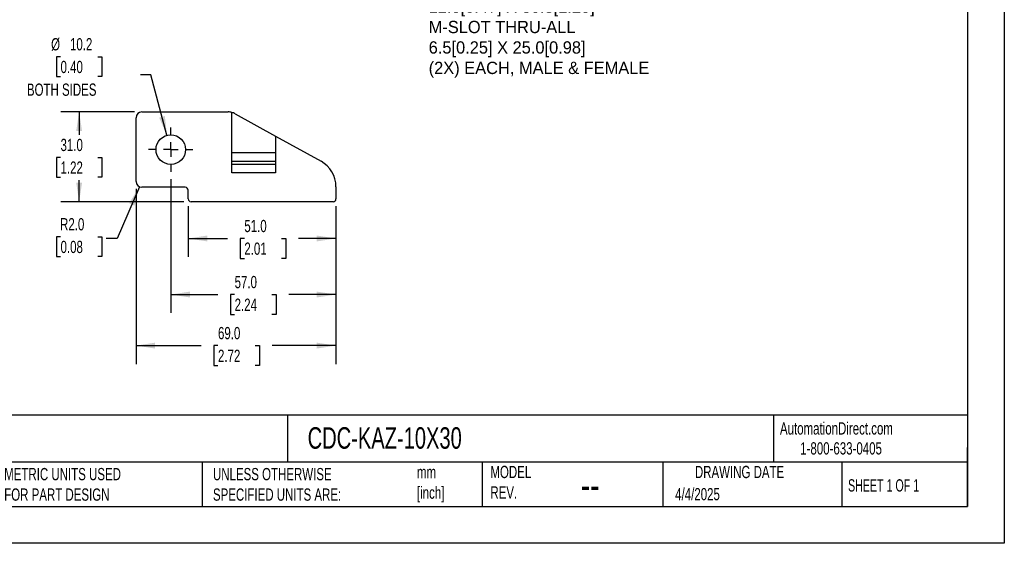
# Model space of a CAD drawing. Header units: millimetres. Extents: x 0 to 559, y 0 to 432.
# Tile 2 of 6: x 219 to 559, y 0 to 181. Entities that reach past the tile are written whole.
import ezdxf

# ---------------------------------------------------------------- set-up
doc = ezdxf.new("R2010")
doc.units = ezdxf.units.MM
doc.header["$LTSCALE"] = 2
doc.linetypes.add('CENTERX2', pattern=[20.32, 12.7, -2.54, 2.54, -2.54])
doc.layers.add('CENTER', color=40, linetype='CENTERX2')
doc.layers.add('DIMENSIONS', color=140, linetype='Continuous', lineweight=25)
doc.layers.add('TEXT', color=140, linetype='Continuous', lineweight=25)
doc.styles.add('SLDTEXTSTYLE0', font='TXT', dxfattribs={"width": 0.7})
doc.styles.add('SLDTEXTSTYLE1', font='TXT', dxfattribs={"width": 0.65})
doc.dimstyles.new('SLDDIMSTYLE0', dxfattribs={"dimtxt": 4.316016, "dimasz": 6.604, "dimexe": 0, "dimexo": 0.0625, "dimgap": 1.079004, "dimtad": 0, "dimtih": 1, "dimtoh": 1, "dimdec": 1, "dimrnd": 1e-09, "dimzin": 4, "dimdsep": 46, "dimtxsty": 'SLDTEXTSTYLE0', "dimsah": 1, "dimcen": 0.09, "dimadec": 0, "dimazin": 1, "dimtfac": 1, "dimtdec": 1, "dimtofl": 0, "dimtmove": 0, "dimatfit": 3, "dimfxl": 0, "dimfrac": 2, "dimtolj": 1, "dimtzin": 12, "dimarcsym": 0})
doc.dimstyles.new('SLDDIMSTYLE2', dxfattribs={"dimtxt": 4.316016, "dimasz": 6.604, "dimexe": 0, "dimexo": 0.0625, "dimgap": 1.079004, "dimtad": 0, "dimtih": 1, "dimtoh": 1, "dimdec": 1, "dimrnd": 1e-09, "dimzin": 4, "dimdsep": 46, "dimtxsty": 'SLDTEXTSTYLE0', "dimsah": 1, "dimcen": 0, "dimadec": 0, "dimazin": 1, "dimtfac": 1, "dimtdec": 1, "dimtofl": 0, "dimtmove": 0, "dimatfit": 3, "dimfxl": 0, "dimfrac": 2, "dimtolj": 1, "dimtzin": 12, "dimarcsym": 0})
doc.dimstyles.new('SLDDIMSTYLE3', dxfattribs={"dimtxt": 4.316016, "dimasz": 6.604, "dimexe": 0, "dimexo": 0.0625, "dimgap": 1.079004, "dimtad": 0, "dimtih": 1, "dimtoh": 1, "dimdec": 1, "dimrnd": 1e-09, "dimzin": 12, "dimdsep": 46, "dimtxsty": 'SLDTEXTSTYLE0', "dimsah": 1, "dimcen": 0, "dimadec": 0, "dimazin": 3, "dimtfac": 1, "dimtdec": 1, "dimtofl": 0, "dimtmove": 0, "dimatfit": 3, "dimfxl": 0, "dimfrac": 2, "dimtolj": 1, "dimtzin": 12, "dimarcsym": 0})

# ---------------------------------------------------------------- blocks, each defined once
blk = doc.blocks.new('_D')
at = {"layer": 'DIMENSIONS'}
for p, q in [((277.19, 116.28), (277.19, 98.81)), ((328.19, 116.28), (328.19, 98.81)), ((277.19, 105.16), (290.72, 105.16)), ((296.57, 105.16), (295.12, 105.16)), ((295.12, 105.16), (295.12, 98.3)), ((309.39, 105.16), (310.84, 105.16)), ((310.84, 105.16), (310.84, 98.3)), ((328.19, 105.16), (315.24, 105.16)), ((295.12, 98.3), (296.57, 98.3)), ((310.84, 98.3), (309.39, 98.3))]:
    blk.add_line(p, q, dxfattribs=at)
for points in [[(277.19, 105.16), (283.79, 104.15), (283.79, 106.18)], [(328.19, 105.16), (321.58, 106.18), (321.58, 104.15)]]:
    blk.add_solid(points, dxfattribs=at)
at = {"layer": 'DIMENSIONS', "char_height": 4.233, "attachment_point": 1, "style": 'SLDTEXTSTYLE0'}
for s, insert in [('51.0', (296.57, 111.59)), ('2.01', (296.57, 103.76))]:
    blk.add_mtext(s, dxfattribs=dict(at, insert=insert))
blk = doc.blocks.new('_D_1')
at = {"layer": 'DIMENSIONS'}
for p, q in [((271.19, 125.64), (271.19, 79.47)), ((328.19, 116.28), (328.19, 79.47)), ((271.19, 85.82), (287.38, 85.82)), ((293.22, 85.82), (291.77, 85.82)), ((291.77, 85.82), (291.77, 78.96)), ((306.05, 85.82), (307.5, 85.82)), ((307.5, 85.82), (307.5, 78.96)), ((328.19, 85.82), (311.9, 85.82)), ((291.77, 78.96), (293.22, 78.96)), ((307.5, 78.96), (306.05, 78.96))]:
    blk.add_line(p, q, dxfattribs=at)
for points in [[(271.19, 85.82), (277.79, 84.81), (277.79, 86.84)], [(328.19, 85.82), (321.58, 86.84), (321.58, 84.81)]]:
    blk.add_solid(points, dxfattribs=at)
at = {"layer": 'DIMENSIONS', "char_height": 4.233, "attachment_point": 1, "style": 'SLDTEXTSTYLE0'}
for s, insert in [('57.0', (293.22, 92.25)), ('2.24', (293.22, 84.42))]:
    blk.add_mtext(s, dxfattribs=dict(at, insert=insert))
blk = doc.blocks.new('_D_2')
at = {"layer": 'DIMENSIONS'}
for p, q in [((259.19, 122.28), (259.19, 61.86)), ((328.19, 116.28), (328.19, 61.86)), ((259.19, 68.21), (281.63, 68.21)), ((287.48, 68.21), (286.03, 68.21)), ((286.03, 68.21), (286.03, 61.35)), ((300.31, 68.21), (301.76, 68.21)), ((301.76, 68.21), (301.76, 61.35)), ((328.19, 68.21), (306.16, 68.21)), ((286.03, 61.35), (287.48, 61.35)), ((301.76, 61.35), (300.31, 61.35))]:
    blk.add_line(p, q, dxfattribs=at)
for points in [[(259.19, 68.21), (265.79, 67.19), (265.79, 69.22)], [(328.19, 68.21), (321.58, 69.22), (321.58, 67.19)]]:
    blk.add_solid(points, dxfattribs=at)
at = {"layer": 'DIMENSIONS', "char_height": 4.233, "attachment_point": 1, "style": 'SLDTEXTSTYLE0'}
for s, insert in [('69.0', (287.48, 74.63)), ('2.72', (287.48, 66.8))]:
    blk.add_mtext(s, dxfattribs=dict(at, insert=insert))
blk = doc.blocks.new('_D_6')
at = {"layer": 'DIMENSIONS'}
for p, q in [((260.39, 122.99), (252.64, 105.16)), ((233.15, 105.77), (231.71, 105.77)), ((231.71, 105.77), (231.71, 98.91)), ((245.98, 105.77), (247.43, 105.77)), ((247.43, 105.77), (247.43, 98.91)), ((252.64, 105.16), (248.88, 105.16)), ((231.71, 98.91), (233.15, 98.91)), ((247.43, 98.91), (245.98, 98.91))]:
    blk.add_line(p, q, dxfattribs=at)
blk.add_solid([(260.39, 122.99), (256.82, 117.34), (258.69, 116.53)], dxfattribs=at)
at = {"layer": 'DIMENSIONS', "char_height": 4.233, "attachment_point": 1, "style": 'SLDTEXTSTYLE0'}
for s, insert in [('R2.0', (232.99, 112.19)), ('0.08', (233.15, 104.37))]:
    blk.add_mtext(s, dxfattribs=dict(at, insert=insert))
blk = doc.blocks.new('_D_7')
at = {"layer": 'DIMENSIONS'}
for p, q in [((258.65, 148.82), (233.22, 148.82)), ((239.57, 148.82), (239.57, 140.95)), ((233.15, 133.13), (231.71, 133.13)), ((231.71, 133.13), (231.71, 126.27)), ((245.98, 133.13), (247.43, 133.13)), ((247.43, 133.13), (247.43, 126.27)), ((231.71, 126.27), (233.15, 126.27)), ((247.43, 126.27), (245.98, 126.27)), ((239.57, 117.82), (239.57, 125.3)), ((275.65, 117.82), (233.22, 117.82))]:
    blk.add_line(p, q, dxfattribs=at)
for points in [[(239.57, 148.82), (238.55, 142.22), (240.58, 142.22)], [(239.57, 117.82), (240.58, 124.43), (238.55, 124.43)]]:
    blk.add_solid(points, dxfattribs=at)
at = {"layer": 'DIMENSIONS', "char_height": 4.233, "attachment_point": 1, "style": 'SLDTEXTSTYLE0'}
for s, insert in [('31.0', (233.15, 139.55)), ('1.22', (233.15, 131.73))]:
    blk.add_mtext(s, dxfattribs=dict(at, insert=insert))
blk = doc.blocks.new('_D_8')
at = {"layer": 'DIMENSIONS'}
for p, q in [((233.15, 167.85), (231.71, 167.85)), ((231.71, 167.85), (231.71, 160.99)), ((245.98, 167.85), (247.43, 167.85)), ((247.43, 167.85), (247.43, 160.99)), ((231.71, 160.99), (233.15, 160.99)), ((247.43, 160.99), (245.98, 160.99)), ((264.28, 161.59), (260.76, 161.59)), ((269.87, 140.75), (264.28, 161.59))]:
    blk.add_line(p, q, dxfattribs=at)
blk.add_solid([(269.87, 140.75), (269.14, 147.39), (267.17, 146.86)], dxfattribs=at)
at = {"layer": 'DIMENSIONS', "char_height": 4.233, "attachment_point": 1, "style": 'SLDTEXTSTYLE0'}
for s, insert in [('%%c', (229.9, 174.28)), ('10.2', (236.41, 174.28)), ('0.40', (233.15, 166.45)), ('BOTH SIDES', (221.55, 158.62))]:
    blk.add_mtext(s, dxfattribs=dict(at, insert=insert))
blk = doc.blocks.new('SW_CENTERMARKSYMBOL_1')
at = {"layer": 'CENTER', "color": 0}
for p, q in [((0, 5.08), (0, 7.64)), ((-5.08, 0), (-7.64, 0)), ((0, 0), (-2.54, 0)), ((0, 0), (0, 2.54)), ((0, 0), (0, -2.54)), ((0, 0), (2.54, 0)), ((5.08, 0), (7.64, 0)), ((0, -5.08), (0, -7.64))]:
    blk.add_line(p, q, dxfattribs=at)

msp = doc.modelspace()

# ---------------------------------------------------------------- linework, layer by layer
at = {"color": 7, "linetype": 'Continuous'}
for p, q in [((558.8, 431.81), (558.8, 0.01)), ((558.8, 0.01), (0, 0.01))]:
    msp.add_line(p, q, dxfattribs=at)
for p, q in [((259.19, 124.82), (259.19, 146.82)), ((261.19, 148.82), (290.99, 148.82)), ((292.29, 127.82), (292.29, 148.65)), ((293.42, 148.2), (307.29, 140.51)), ((307.29, 140.51), (307.29, 127.82)), ((307.29, 140.51), (323.03, 131.78)), ((292.29, 134.82), (307.29, 134.82)), ((292.29, 131.82), (307.29, 131.82)), ((292.29, 130.82), (307.29, 130.82)), ((307.29, 127.82), (292.29, 127.82)), ((276.19, 122.82), (261.19, 122.82)), ((328.19, 123.03), (328.19, 118.82)), ((277.19, 118.82), (277.19, 121.82)), ((327.19, 117.82), (278.19, 117.82))]:
    msp.add_line(p, q)
msp.add_circle((271.19, 135.82), 5.1)
for centre, radius, start, end in [((261.19, 146.82), 2, 90, 180), ((290.99, 143.82), 5, 75.0119, 90), ((290.99, 143.82), 5, 61, 75.0119), ((318.19, 123.03), 10, 0, 61), ((261.19, 124.82), 2, 180, 270), ((276.19, 121.82), 1, 360, 90), ((278.19, 118.82), 1, 180, 270), ((327.19, 118.82), 1, 270, 0)]:
    msp.add_arc(centre, radius, start, end)
at = {"layer": 'TEXT'}
for p, q in [((546.1, 419.1), (546.1, 12.7)), ((546.1, 44.25), (12.7, 44.25)), ((311.52, 44.25), (311.52, 27.94)), ((479.15, 44.25), (479.15, 27.94)), ((546.1, 12.7), (546.1, 33.02)), ((546.1, 27.94), (12.7, 27.94)), ((282, 27.94), (282, 12.7)), ((378.6, 27.94), (378.6, 12.7)), ((440.93, 27.94), (440.93, 12.7)), ((502.7, 27.94), (502.7, 12.7)), ((12.7, 12.7), (546.1, 12.7))]:
    msp.add_line(p, q, dxfattribs=at)

# ---------------------------------------------------------------- block references
at = {"layer": 'CENTER'}
msp.add_blockref('SW_CENTERMARKSYMBOL_1', (271.19, 135.82), dxfattribs=at)

# ---------------------------------------------------------------- texts
at = {"color": 179, "linetype": 'Continuous', "lineweight": 18, "char_height": 4.2333, "attachment_point": 1, "style": 'SLDTEXTSTYLE0'}
for s, insert in [('AutomationDirect.com', (481.39, 41.75)), ('1-800-633-0405', (488.38, 34.87))]:
    msp.add_mtext(s, dxfattribs=dict(at, insert=insert))
at = {"layer": 'DIMENSIONS', "insert": (360.18, 201.41), "char_height": 4.2333, "attachment_point": 1}
msp.add_mtext('^J6MM^J12.0[0.47] X 30.5[1.20]^JM-SLOT THRU-ALL^J6.5[0.25] X 25.0[0.98]^J(2X) EACH, MALE & FEMALE', dxfattribs=at)
at = {"layer": 'TEXT'}
for s, insert, char_height, attachment_point, style in [('CDC-KAZ-10X30', (318.42, 40.05), 7.4083, 1, 'SLDTEXTSTYLE0'), ('METRIC UNITS USED ^JFOR PART DESIGN', (213.71, 25.99), 4.2333, 1, 'SLDTEXTSTYLE0'), ('UNLESS OTHERWISE ^JSPECIFIED UNITS ARE:', (285.74, 25.99), 4.2333, 1, 'SLDTEXTSTYLE0'), ('mm^J[inch]', (356.13, 26.66), 4.233, 1, 'SLDTEXTSTYLE0'), ('MODEL ^JREV.', (381.47, 26.73), 4.2333, 1, 'SLDTEXTSTYLE0'), ('DRAWING DATE', (467.45, 26.73), 4.2333, 2, 'SLDTEXTSTYLE0'), ('SHEET 1 OF 1', (504.88, 22.1), 4.2333, 1, 'SLDTEXTSTYLE1'), ('--', (412.6, 25.47), 10.583, 1, 'SLDTEXTSTYLE0'), ('4/4/2025', (445.23, 19.07), 4.233, 1, 'SLDTEXTSTYLE0')]:
    msp.add_mtext(s, dxfattribs=dict(at, insert=insert, char_height=char_height, attachment_point=attachment_point, style=style))

# ---------------------------------------------------------------- dimensions: what is measured, and where the dimension line sits
at = {"layer": 'DIMENSIONS'}
dim = msp.add_diameter_dim_2p(p1=(272.51, 130.9), p2=(269.87, 140.75), text='<>\\PBOTH SIDES', dimstyle='SLDDIMSTYLE3', dxfattribs=at)
dim.commit()
dim.dimension.update_dxf_attribs({"geometry": '_D_8', "text_midpoint": (239.57, 163.82), "dimtype": 163})
dim = msp.add_linear_dim(base=(239.57, 148.82), p1=(278.19, 117.82), p2=(261.19, 148.82), angle=90, dimstyle='SLDDIMSTYLE0', dxfattribs=at)
dim.commit()
dim.dimension.update_dxf_attribs({"geometry": '_D_7', "text_midpoint": (239.57, 133.13), "dimtype": 160})
for base, p1, picture, middle in [((328.19, 85.82), (271.19, 128.18), '_D_1', (299.64, 85.82)), ((328.19, 68.21), (259.19, 124.82), '_D_2', (293.89, 68.21)), ((328.19, 105.16), (277.19, 118.82), '_D', (302.98, 105.16))]:
    dim = msp.add_linear_dim(base=base, p1=p1, p2=(328.19, 118.82), dimstyle='SLDDIMSTYLE0', dxfattribs=at)
    dim.commit()
    dim.dimension.update_dxf_attribs({"geometry": picture, "text_midpoint": middle, "dimtype": 160})
dim = msp.add_radius_dim(center=(261.19, 124.82), mpoint=(260.39, 122.99), dimstyle='SLDDIMSTYLE2', dxfattribs=at)
dim.commit()
dim.dimension.update_dxf_attribs({"geometry": '_D_6', "text_midpoint": (239.57, 105.16), "dimtype": 164})

doc.saveas('drawing.dxf')
